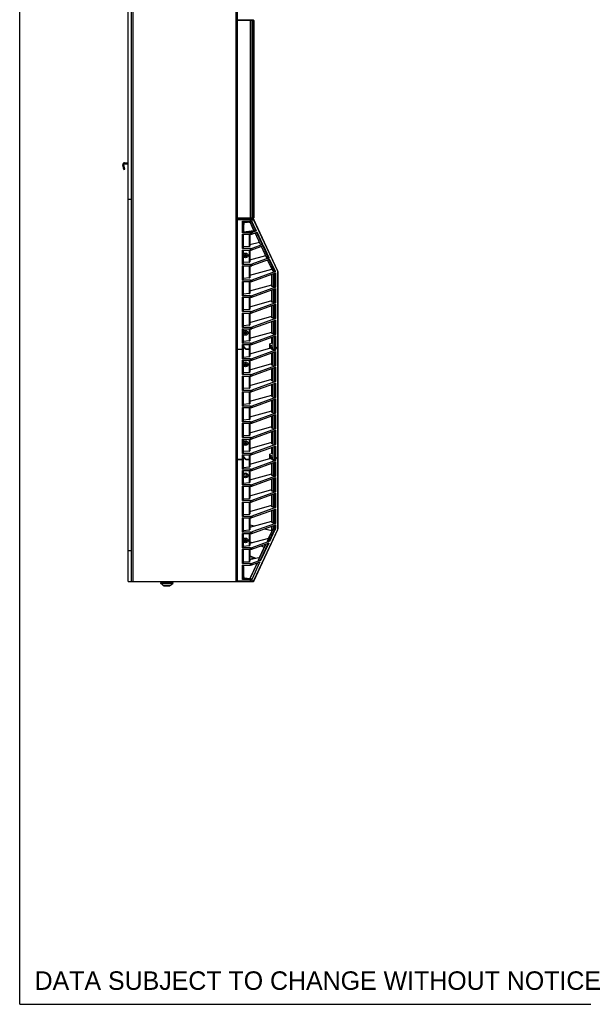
# Model space of a CAD drawing. Header units: inches. Extents: x 0 to 243, y 0 to 106.
# Tile 1 of 19: x 0 to 32, y 0 to 57. Entities that reach past the tile are written whole.
import ezdxf

# ---------------------------------------------------------------- set-up
doc = ezdxf.new("R2010")
doc.units = ezdxf.units.IN
doc.header["$LTSCALE"] = 7.5625
doc.header["$MEASUREMENT"] = 0
doc.layers.get('0').update_dxf_attribs({"linetype": 'CONTINUOUS'})
doc.styles.get("Standard").update_dxf_attribs({"font": 'arial.ttf'})

msp = doc.modelspace()

# ---------------------------------------------------------------- linework, layer by layer
at = {"color": 7, "linetype": 'Continuous'}
for p, q in [((0, 0), (0, 106.25)), ((6.232, 24.309), (6.232, 77.38)), ((6.429, 24.309), (6.429, 77.38)), ((6.507, 77.458), (6.507, 24.309)), ((12.452, 24.309), (12.452, 77.458)), ((12.531, 24.309), (12.531, 77.458)), ((12.57, 56.624), (12.57, 56.596)), ((13.041, 56.596), (13.041, 56.624)), ((12.531, 56.596), (13.417, 56.596)), ((13.456, 56.557), (12.531, 56.557)), ((13.273, 45.171), (13.273, 56.596)), ((13.341, 56.557), (13.341, 45.21)), ((13.451, 56.557), (13.45, 56.564)), ((13.451, 45.21), (13.451, 56.557)), ((13.456, 56.557), (13.456, 45.21)), ((5.985, 47.999), (5.938, 48.268)), ((6.043, 48.01), (5.996, 48.278)), ((6.034, 48.384), (6.232, 48.384)), ((6.034, 48.325), (6.232, 48.325)), ((5.971, 48.077), (6.029, 48.087)), ((5.985, 47.999), (6.043, 48.01)), ((6.429, 46.277), (6.232, 46.277)), ((12.531, 45.21), (13.456, 45.21)), ((12.531, 45.171), (13.417, 45.171)), ((12.531, 45.144), (13.421, 45.144)), ((13.455, 45.104), (12.531, 45.104)), ((12.57, 45.171), (12.57, 45.144)), ((12.806, 45.021), (13.357, 45.021)), ((12.806, 44.352), (12.806, 45.021)), ((12.842, 44.986), (12.839, 44.989)), ((12.846, 44.982), (13.312, 44.982)), ((12.846, 44.982), (12.846, 44.361)), ((13.041, 45.144), (13.041, 45.171)), ((13.056, 44.982), (13.08, 44.982)), ((13.08, 44.982), (13.101, 44.982)), ((13.101, 44.982), (13.12, 44.981)), ((13.12, 44.981), (13.132, 44.981)), ((13.132, 44.981), (13.142, 44.981)), ((13.142, 44.981), (13.152, 44.98)), ((13.152, 44.98), (13.161, 44.98)), ((13.161, 44.98), (13.17, 44.98)), ((13.17, 44.98), (13.177, 44.979)), ((13.177, 44.979), (13.184, 44.979)), ((13.184, 44.979), (13.191, 44.979)), ((13.191, 44.979), (13.197, 44.978)), ((13.272, 44.919), (13.25, 44.968)), ((13.341, 44.782), (13.272, 44.919)), ((13.272, 44.919), (13.339, 44.766)), ((13.273, 44.982), (13.273, 45.144)), ((13.329, 44.985), (13.552, 44.506)), ((13.341, 45.104), (13.341, 45.021)), ((13.409, 44.644), (13.341, 44.782)), ((13.604, 44.492), (13.357, 45.021)), ((13.455, 45.104), (14.824, 42.168)), ((14.825, 42.185), (13.456, 45.121)), ((13.273, 44.352), (12.806, 44.352)), ((12.806, 44.272), (13.273, 44.272)), ((12.806, 43.447), (12.806, 44.272)), ((12.846, 44.369), (13.06, 44.395)), ((12.846, 44.272), (12.846, 43.455)), ((12.866, 44.413), (13.458, 44.497)), ((13.06, 44.395), (13.27, 44.419)), ((13.215, 43.578), (13.215, 44.272)), ((13.24, 44.272), (13.24, 43.586)), ((13.27, 44.419), (13.476, 44.443)), ((13.273, 44.272), (13.273, 44.352)), ((13.568, 44.443), (13.341, 44.36)), ((13.341, 44.28), (13.65, 44.393)), ((13.341, 44.36), (13.341, 44.28)), ((13.476, 44.506), (13.409, 44.644)), ((13.432, 44.554), (13.458, 44.497)), ((13.476, 44.506), (13.552, 44.506)), ((13.476, 44.506), (13.476, 44.443)), ((13.555, 44.443), (13.476, 44.443)), ((13.849, 43.682), (13.537, 44.351)), ((13.552, 44.443), (13.552, 44.506)), ((13.612, 44.379), (13.936, 43.682)), ((13.979, 43.687), (13.65, 44.393)), ((13.24, 43.694), (13.785, 43.82)), ((13.979, 43.687), (13.341, 43.455)), ((13.341, 43.374), (14.011, 43.619)), ((13.849, 43.682), (13.936, 43.682)), ((13.973, 43.605), (14.297, 42.908)), ((14.34, 42.913), (14.011, 43.619)), ((13.273, 43.447), (12.806, 43.447)), ((12.806, 43.366), (13.273, 43.366)), ((12.806, 42.541), (12.806, 43.366)), ((13.215, 43.578), (12.846, 43.547)), ((12.846, 43.366), (12.846, 42.549)), ((12.91, 43.077), (12.953, 43.077)), ((12.91, 43.037), (12.953, 43.037)), ((12.956, 43.085), (12.958, 43.085)), ((12.956, 43.082), (12.956, 43.085)), ((12.956, 43.029), (12.956, 43.032)), ((12.958, 43.029), (12.956, 43.029)), ((12.963, 43.088), (12.963, 43.13)), ((12.963, 43.026), (12.963, 42.984)), ((13.004, 43.13), (13.004, 43.088)), ((13.004, 42.984), (13.004, 43.026)), ((13.009, 43.085), (13.011, 43.085)), ((13.011, 43.029), (13.009, 43.029)), ((13.011, 43.085), (13.012, 43.082)), ((13.012, 43.032), (13.011, 43.029)), ((13.015, 43.077), (13.057, 43.077)), ((13.015, 43.037), (13.057, 43.037)), ((13.215, 42.673), (13.215, 43.366)), ((13.24, 43.366), (13.24, 42.681)), ((13.24, 42.809), (14.146, 43.045)), ((13.273, 43.366), (13.273, 43.447)), ((13.341, 43.455), (13.341, 43.374)), ((14.21, 42.908), (13.898, 43.577)), ((13.273, 42.541), (12.806, 42.541)), ((12.806, 42.461), (13.273, 42.461)), ((12.806, 41.636), (12.806, 42.461)), ((13.215, 42.673), (12.846, 42.642)), ((12.846, 42.461), (12.846, 41.644)), ((13.215, 41.767), (13.215, 42.461)), ((13.24, 42.461), (13.24, 41.775)), ((13.273, 42.461), (13.273, 42.541)), ((14.34, 42.913), (13.341, 42.549)), ((13.341, 42.469), (14.372, 42.845)), ((13.341, 42.549), (13.341, 42.469)), ((14.297, 42.908), (14.21, 42.908)), ((14.571, 42.134), (14.259, 42.803)), ((14.333, 42.831), (14.658, 42.134)), ((14.701, 42.139), (14.372, 42.845)), ((13.24, 41.919), (14.499, 42.274)), ((14.701, 42.139), (13.341, 41.644)), ((13.341, 41.563), (14.704, 42.06)), ((14.499, 42.272), (14.499, 42.288)), ((14.507, 42.272), (14.499, 42.272)), ((14.499, 41.278), (14.499, 41.985)), ((14.571, 42.134), (14.658, 42.134)), ((14.578, 42.014), (14.578, 41.231)), ((14.67, 41.231), (14.67, 42.048)), ((14.704, 42.06), (14.704, 41.235)), ((14.838, 42.112), (14.838, 42.101)), ((14.844, 42.101), (14.838, 42.101)), ((14.838, 37.807), (14.838, 42.101)), ((14.844, 42.101), (14.844, 37.812)), ((13.273, 41.636), (12.806, 41.636)), ((12.806, 41.555), (13.273, 41.555)), ((12.806, 40.73), (12.806, 41.555)), ((13.215, 41.767), (12.846, 41.736)), ((12.846, 41.555), (12.846, 40.738)), ((13.215, 40.862), (13.215, 41.555)), ((13.24, 41.555), (13.24, 40.87)), ((13.24, 41.014), (14.499, 41.369)), ((13.273, 41.555), (13.273, 41.636)), ((13.341, 41.644), (13.341, 41.563)), ((13.215, 40.862), (12.846, 40.831)), ((14.704, 41.235), (13.341, 40.738)), ((13.341, 40.658), (14.704, 41.155)), ((14.578, 41.278), (14.499, 41.278)), ((14.499, 40.372), (14.499, 41.08)), ((14.578, 41.231), (14.67, 41.231)), ((14.578, 41.109), (14.578, 40.325)), ((14.67, 40.325), (14.67, 41.142)), ((14.704, 41.155), (14.704, 40.33)), ((13.273, 40.73), (12.806, 40.73)), ((12.806, 40.65), (13.273, 40.65)), ((12.806, 39.825), (12.806, 40.65)), ((12.846, 40.65), (12.846, 39.833)), ((13.215, 39.956), (13.215, 40.65)), ((13.24, 40.65), (13.24, 39.964)), ((13.24, 40.108), (14.499, 40.463)), ((13.273, 40.65), (13.273, 40.73)), ((13.341, 40.738), (13.341, 40.658)), ((14.704, 40.33), (13.341, 39.833)), ((13.341, 39.752), (14.704, 40.249)), ((14.578, 40.372), (14.499, 40.372)), ((14.578, 40.325), (14.67, 40.325)), ((14.578, 40.203), (14.578, 39.42)), ((14.67, 39.42), (14.67, 40.237)), ((14.704, 40.249), (14.704, 39.424)), ((13.273, 39.825), (12.806, 39.825)), ((12.806, 39.744), (13.273, 39.744)), ((12.806, 38.919), (12.806, 39.744)), ((13.215, 39.956), (12.846, 39.925)), ((12.846, 39.744), (12.846, 38.927)), ((13.215, 39.051), (13.215, 39.744)), ((13.24, 39.744), (13.24, 39.059)), ((13.273, 39.744), (13.273, 39.825)), ((13.341, 39.833), (13.341, 39.752)), ((14.499, 39.467), (14.499, 40.174)), ((13.24, 39.203), (14.499, 39.558)), ((14.704, 39.424), (13.341, 38.927)), ((13.341, 38.847), (14.704, 39.344)), ((14.578, 39.467), (14.499, 39.467)), ((14.499, 38.561), (14.499, 39.269)), ((14.578, 39.42), (14.67, 39.42)), ((14.578, 39.298), (14.578, 38.514)), ((14.67, 38.514), (14.67, 39.331)), ((14.704, 39.344), (14.704, 38.519)), ((13.273, 38.919), (12.806, 38.919)), ((12.806, 38.839), (13.273, 38.839)), ((12.806, 38.014), (12.806, 38.839)), ((13.215, 39.051), (12.846, 39.019)), ((12.846, 38.839), (12.846, 38.022)), ((12.91, 38.628), (12.953, 38.628)), ((12.91, 38.588), (12.953, 38.588)), ((12.956, 38.636), (12.958, 38.636)), ((12.956, 38.633), (12.956, 38.636)), ((12.956, 38.58), (12.956, 38.583)), ((12.958, 38.58), (12.956, 38.58)), ((12.963, 38.639), (12.963, 38.681)), ((12.963, 38.577), (12.963, 38.535)), ((13.004, 38.681), (13.004, 38.639)), ((13.004, 38.535), (13.004, 38.577)), ((13.009, 38.636), (13.011, 38.636)), ((13.011, 38.58), (13.009, 38.58)), ((13.011, 38.636), (13.012, 38.633)), ((13.012, 38.583), (13.011, 38.58)), ((13.015, 38.628), (13.057, 38.628)), ((13.015, 38.588), (13.057, 38.588)), ((13.215, 38.145), (13.215, 38.839)), ((13.24, 38.839), (13.24, 38.153)), ((13.24, 38.297), (14.499, 38.652)), ((13.273, 38.839), (13.273, 38.919)), ((13.341, 38.927), (13.341, 38.847)), ((14.704, 38.519), (13.341, 38.022)), ((14.578, 38.561), (14.499, 38.561)), ((14.67, 38.514), (14.578, 38.514)), ((13.273, 38.014), (12.806, 38.014)), ((12.806, 37.933), (13.273, 37.933)), ((12.806, 37.701), (12.806, 37.933)), ((13.215, 38.145), (12.846, 38.114)), ((12.846, 37.933), (12.846, 37.116)), ((13.215, 37.24), (13.215, 37.933)), ((13.24, 37.933), (13.24, 37.248)), ((13.273, 37.933), (13.273, 38.014)), ((13.341, 37.941), (14.704, 38.438)), ((13.341, 38.022), (13.341, 37.941)), ((14.381, 37.974), (14.578, 38.046)), ((14.381, 37.718), (14.381, 37.974)), ((14.499, 38.017), (14.499, 38.363)), ((14.578, 37.609), (14.578, 38.392)), ((14.67, 37.661), (14.67, 38.426)), ((14.704, 38.438), (14.704, 37.673)), ((12.531, 37.661), (12.767, 37.661)), ((12.531, 37.659), (12.767, 37.659)), ((12.846, 37.74), (12.767, 37.661)), ((12.767, 37.659), (12.846, 37.738)), ((12.785, 37.679), (12.787, 37.679)), ((12.806, 37.108), (12.806, 37.699)), ((12.846, 37.895), (12.866, 37.895)), ((12.846, 37.866), (12.866, 37.866)), ((12.864, 37.895), (12.864, 37.817)), ((12.864, 37.817), (13.006, 37.659)), ((12.866, 37.895), (12.866, 37.815)), ((13.011, 37.661), (12.866, 37.821)), ((13.004, 37.661), (13.19, 37.661)), ((13.188, 37.659), (13.006, 37.659)), ((13.009, 37.659), (13.009, 37.661)), ((13.035, 37.661), (13.027, 37.659)), ((13.027, 37.659), (13.027, 37.661)), ((13.188, 37.659), (13.24, 37.71)), ((13.188, 37.661), (13.188, 37.659)), ((13.24, 37.392), (14.388, 37.716)), ((14.704, 37.613), (13.341, 37.116)), ((13.341, 37.036), (14.704, 37.533)), ((14.381, 37.895), (14.49, 37.895)), ((14.578, 37.647), (14.381, 37.718)), ((14.437, 37.895), (14.401, 37.744)), ((14.401, 37.744), (14.437, 37.773)), ((14.401, 37.744), (14.578, 37.744)), ((14.578, 37.773), (14.437, 37.773)), ((14.458, 37.773), (14.488, 37.895)), ((14.46, 37.777), (14.49, 37.895)), ((14.46, 37.777), (14.578, 37.777)), ((14.483, 37.876), (14.485, 37.876)), ((14.499, 37.656), (14.499, 37.675)), ((14.554, 37.656), (14.499, 37.656)), ((14.499, 36.75), (14.499, 37.458)), ((14.578, 37.661), (14.693, 37.661)), ((14.578, 37.659), (14.693, 37.659)), ((14.67, 37.609), (14.578, 37.609)), ((14.578, 36.703), (14.578, 37.487)), ((14.665, 37.661), (14.665, 37.659)), ((14.67, 37.609), (14.67, 37.659)), ((14.67, 36.703), (14.67, 37.52)), ((14.844, 37.812), (14.693, 37.661)), ((14.693, 37.659), (14.844, 37.81)), ((14.704, 37.671), (14.704, 37.613)), ((14.704, 37.533), (14.704, 36.708)), ((14.795, 37.763), (14.795, 37.761)), ((14.838, 31.468), (14.838, 37.805)), ((14.844, 37.81), (14.844, 31.474)), ((13.273, 37.108), (12.806, 37.108)), ((12.806, 37.028), (13.273, 37.028)), ((12.806, 36.203), (12.806, 37.028)), ((12.846, 37.208), (13.215, 37.24)), ((12.846, 37.028), (12.846, 36.211)), ((12.91, 36.813), (12.953, 36.813)), ((12.956, 36.821), (12.958, 36.821)), ((12.956, 36.818), (12.956, 36.821)), ((12.963, 36.824), (12.963, 36.866)), ((13.004, 36.866), (13.004, 36.824)), ((13.009, 36.821), (13.011, 36.821)), ((13.011, 36.821), (13.012, 36.818)), ((13.015, 36.813), (13.057, 36.813)), ((13.215, 36.334), (13.215, 37.028)), ((13.24, 37.028), (13.24, 36.342)), ((13.24, 36.486), (14.499, 36.841)), ((13.273, 37.028), (13.273, 37.108)), ((13.341, 37.116), (13.341, 37.036)), ((13.215, 36.334), (12.846, 36.303)), ((12.91, 36.773), (12.953, 36.773)), ((12.956, 36.765), (12.956, 36.768)), ((12.958, 36.765), (12.956, 36.765)), ((12.963, 36.762), (12.963, 36.72)), ((13.004, 36.72), (13.004, 36.762)), ((13.011, 36.765), (13.009, 36.765)), ((13.012, 36.768), (13.011, 36.765)), ((13.015, 36.773), (13.057, 36.773)), ((14.704, 36.708), (13.341, 36.211)), ((13.341, 36.13), (14.704, 36.627)), ((14.578, 36.75), (14.499, 36.75)), ((14.499, 35.845), (14.499, 36.552)), ((14.578, 36.703), (14.67, 36.703)), ((14.578, 35.798), (14.578, 36.581)), ((14.67, 35.798), (14.67, 36.615)), ((14.704, 36.627), (14.704, 35.802)), ((13.273, 36.203), (12.806, 36.203)), ((12.806, 36.122), (13.273, 36.122)), ((12.806, 35.297), (12.806, 36.122)), ((12.846, 36.122), (12.846, 35.305)), ((13.215, 35.429), (13.215, 36.122)), ((13.24, 36.122), (13.24, 35.437)), ((13.24, 35.581), (14.499, 35.936)), ((13.273, 36.122), (13.273, 36.203)), ((13.341, 36.211), (13.341, 36.13)), ((14.704, 35.802), (13.341, 35.305)), ((13.341, 35.225), (14.704, 35.722)), ((14.578, 35.845), (14.499, 35.845)), ((14.578, 35.798), (14.67, 35.798)), ((14.578, 34.892), (14.578, 35.676)), ((14.67, 34.892), (14.67, 35.709)), ((14.704, 35.722), (14.704, 34.897)), ((13.273, 35.297), (12.806, 35.297)), ((12.806, 35.217), (13.273, 35.217)), ((12.806, 34.392), (12.806, 35.217)), ((13.215, 35.429), (12.846, 35.397)), ((12.846, 35.217), (12.846, 34.4)), ((13.215, 34.523), (13.215, 35.217)), ((13.24, 35.217), (13.24, 34.531)), ((13.273, 35.217), (13.273, 35.297)), ((13.341, 35.305), (13.341, 35.225)), ((14.499, 34.939), (14.499, 35.647)), ((13.24, 34.675), (14.499, 35.03)), ((14.704, 34.897), (13.341, 34.4)), ((13.341, 34.319), (14.704, 34.816)), ((14.578, 34.939), (14.499, 34.939)), ((14.499, 34.034), (14.499, 34.741)), ((14.578, 34.892), (14.67, 34.892)), ((14.578, 33.987), (14.578, 34.77)), ((14.67, 33.987), (14.67, 34.804)), ((14.704, 34.816), (14.704, 33.991)), ((13.273, 34.392), (12.806, 34.392)), ((12.806, 34.311), (13.273, 34.311)), ((12.806, 33.486), (12.806, 34.311)), ((13.215, 34.523), (12.846, 34.492)), ((12.846, 34.311), (12.846, 33.494)), ((13.215, 33.618), (13.215, 34.311)), ((13.24, 34.311), (13.24, 33.626)), ((13.24, 33.77), (14.499, 34.125)), ((13.273, 34.311), (13.273, 34.392)), ((13.341, 34.4), (13.341, 34.319)), ((14.704, 33.991), (13.341, 33.494)), ((14.578, 34.034), (14.499, 34.034)), ((14.578, 33.987), (14.67, 33.987)), ((13.273, 33.486), (12.806, 33.486)), ((12.806, 33.405), (13.273, 33.405)), ((12.806, 32.58), (12.806, 33.405)), ((13.215, 33.618), (12.846, 33.586)), ((12.846, 33.405), (12.846, 32.589)), ((13.215, 32.712), (13.215, 33.405)), ((13.24, 33.405), (13.24, 32.72)), ((13.273, 33.405), (13.273, 33.486)), ((13.341, 33.414), (14.704, 33.91)), ((13.341, 33.494), (13.341, 33.414)), ((14.499, 33.128), (14.499, 33.836)), ((14.578, 33.081), (14.578, 33.865)), ((14.67, 33.081), (14.67, 33.898)), ((14.704, 33.91), (14.704, 33.085)), ((13.24, 32.864), (14.499, 33.219)), ((14.704, 33.085), (13.341, 32.589)), ((13.341, 32.508), (14.704, 33.005)), ((14.578, 33.128), (14.499, 33.128)), ((14.499, 32.222), (14.499, 32.93)), ((14.578, 33.081), (14.67, 33.081)), ((14.578, 32.176), (14.578, 32.959)), ((14.67, 32.176), (14.67, 32.993)), ((14.704, 33.005), (14.704, 32.18)), ((13.273, 32.58), (12.806, 32.58)), ((12.806, 32.5), (13.273, 32.5)), ((12.806, 31.675), (12.806, 32.5)), ((13.215, 32.712), (12.846, 32.681)), ((12.846, 32.5), (12.846, 31.683)), ((12.91, 32.286), (12.953, 32.286)), ((12.956, 32.293), (12.958, 32.293)), ((12.956, 32.291), (12.956, 32.293)), ((12.963, 32.297), (12.963, 32.339)), ((13.004, 32.339), (13.004, 32.297)), ((13.009, 32.293), (13.011, 32.293)), ((13.011, 32.293), (13.012, 32.291)), ((13.015, 32.286), (13.057, 32.286)), ((13.215, 31.807), (13.215, 32.5)), ((13.24, 32.5), (13.24, 31.815)), ((13.24, 31.959), (14.499, 32.314)), ((13.273, 32.5), (13.273, 32.58)), ((13.341, 32.589), (13.341, 32.508)), ((13.215, 31.807), (12.846, 31.775)), ((12.91, 32.245), (12.953, 32.245)), ((12.956, 32.238), (12.956, 32.24)), ((12.958, 32.238), (12.956, 32.238)), ((12.963, 32.234), (12.963, 32.192)), ((13.004, 32.192), (13.004, 32.234)), ((13.011, 32.238), (13.009, 32.238)), ((13.012, 32.24), (13.011, 32.238)), ((13.015, 32.245), (13.057, 32.245)), ((14.704, 32.18), (13.341, 31.683)), ((13.341, 31.603), (14.704, 32.099)), ((14.381, 31.636), (14.578, 31.707)), ((14.578, 32.222), (14.499, 32.222)), ((14.499, 31.679), (14.499, 32.025)), ((14.578, 32.176), (14.67, 32.176)), ((14.578, 31.27), (14.578, 32.054)), ((14.67, 31.323), (14.67, 32.087)), ((14.704, 32.099), (14.704, 31.334)), ((12.767, 31.323), (12.531, 31.323)), ((12.531, 31.321), (12.767, 31.321)), ((12.846, 31.401), (12.767, 31.323)), ((12.767, 31.321), (12.846, 31.399)), ((12.785, 31.34), (12.787, 31.34)), ((13.273, 31.675), (12.806, 31.675)), ((12.806, 31.594), (13.273, 31.594)), ((12.806, 31.362), (12.806, 31.594)), ((12.806, 30.769), (12.806, 31.36)), ((12.846, 31.594), (12.846, 30.778)), ((12.846, 31.557), (12.866, 31.557)), ((12.846, 31.528), (12.866, 31.528)), ((12.864, 31.557), (12.864, 31.478)), ((12.864, 31.478), (13.006, 31.321)), ((12.866, 31.557), (12.866, 31.476)), ((13.011, 31.323), (12.866, 31.482)), ((13.004, 31.323), (13.19, 31.323)), ((13.188, 31.321), (13.006, 31.321)), ((13.009, 31.321), (13.009, 31.323)), ((13.035, 31.323), (13.027, 31.321)), ((13.027, 31.321), (13.027, 31.323)), ((13.188, 31.321), (13.24, 31.372)), ((13.188, 31.323), (13.188, 31.321)), ((13.215, 30.901), (13.215, 31.594)), ((13.24, 31.594), (13.24, 30.909)), ((13.24, 31.053), (14.388, 31.377)), ((13.273, 31.594), (13.273, 31.675)), ((13.341, 31.683), (13.341, 31.603)), ((14.704, 31.274), (13.341, 30.778)), ((13.341, 30.697), (14.704, 31.194)), ((14.381, 31.38), (14.381, 31.636)), ((14.381, 31.557), (14.49, 31.557)), ((14.578, 31.308), (14.381, 31.38)), ((14.437, 31.557), (14.401, 31.406)), ((14.401, 31.406), (14.437, 31.435)), ((14.401, 31.406), (14.578, 31.406)), ((14.578, 31.435), (14.437, 31.435)), ((14.458, 31.435), (14.488, 31.557)), ((14.46, 31.439), (14.49, 31.557)), ((14.46, 31.439), (14.578, 31.439)), ((14.483, 31.537), (14.485, 31.537)), ((14.499, 31.317), (14.499, 31.337)), ((14.554, 31.317), (14.499, 31.317)), ((14.578, 31.323), (14.693, 31.323)), ((14.578, 31.321), (14.693, 31.321)), ((14.67, 31.27), (14.578, 31.27)), ((14.578, 31.148), (14.578, 30.365)), ((14.665, 31.323), (14.665, 31.321)), ((14.67, 31.27), (14.67, 31.321)), ((14.67, 30.365), (14.67, 31.182)), ((14.844, 31.474), (14.693, 31.323)), ((14.693, 31.321), (14.844, 31.472)), ((14.704, 31.332), (14.704, 31.274)), ((14.704, 31.194), (14.704, 30.369)), ((14.795, 31.424), (14.795, 31.423)), ((14.838, 27.351), (14.838, 31.466)), ((14.844, 31.472), (14.844, 27.351)), ((13.273, 30.769), (12.806, 30.769)), ((12.806, 30.689), (13.273, 30.689)), ((12.806, 29.864), (12.806, 30.689)), ((12.846, 30.87), (13.215, 30.901)), ((12.846, 30.689), (12.846, 29.872)), ((13.215, 29.996), (13.215, 30.689)), ((13.24, 30.689), (13.24, 30.004)), ((13.273, 30.689), (13.273, 30.769)), ((13.341, 30.778), (13.341, 30.697)), ((14.499, 30.411), (14.499, 31.119)), ((12.847, 30.431), (12.874, 30.431)), ((12.847, 30.391), (12.874, 30.391)), ((12.931, 30.5), (12.984, 30.5)), ((12.984, 30.323), (12.931, 30.323)), ((13.24, 30.148), (14.499, 30.503)), ((14.704, 30.369), (13.341, 29.872)), ((13.341, 29.792), (14.704, 30.288)), ((14.578, 30.411), (14.499, 30.411)), ((14.499, 29.506), (14.499, 30.214)), ((14.67, 30.365), (14.578, 30.365)), ((14.578, 30.243), (14.578, 29.459)), ((14.67, 29.459), (14.67, 30.276)), ((14.704, 30.288), (14.704, 29.463)), ((13.273, 29.864), (12.806, 29.864)), ((12.806, 29.783), (13.273, 29.783)), ((12.806, 28.958), (12.806, 29.783)), ((12.846, 29.964), (13.215, 29.996)), ((12.846, 29.783), (12.846, 28.967)), ((13.215, 29.09), (13.215, 29.783)), ((13.24, 29.783), (13.24, 29.098)), ((13.24, 29.242), (14.499, 29.597)), ((13.273, 29.783), (13.273, 29.864)), ((13.341, 29.872), (13.341, 29.792)), ((14.704, 29.463), (13.341, 28.967)), ((14.578, 29.506), (14.499, 29.506)), ((14.67, 29.459), (14.578, 29.459)), ((13.273, 28.958), (12.806, 28.958)), ((12.806, 28.878), (13.273, 28.878)), ((12.806, 28.053), (12.806, 28.878)), ((12.846, 29.059), (13.215, 29.09)), ((12.846, 28.878), (12.846, 28.061)), ((13.215, 28.185), (13.215, 28.878)), ((13.24, 28.878), (13.24, 28.192)), ((13.273, 28.878), (13.273, 28.958)), ((13.341, 28.886), (14.704, 29.383)), ((13.341, 28.967), (13.341, 28.886)), ((14.499, 28.6), (14.499, 29.308)), ((14.578, 29.337), (14.578, 28.554)), ((14.67, 28.554), (14.67, 29.371)), ((14.704, 29.383), (14.704, 28.558)), ((13.24, 28.337), (14.499, 28.692)), ((14.704, 28.558), (13.341, 28.061)), ((13.341, 27.981), (14.704, 28.477)), ((14.578, 28.6), (14.499, 28.6)), ((14.499, 27.695), (14.499, 28.403)), ((14.67, 28.554), (14.578, 28.554)), ((14.578, 28.431), (14.578, 27.648)), ((14.67, 27.648), (14.67, 28.465)), ((14.704, 28.477), (14.704, 27.652)), ((13.273, 28.053), (12.806, 28.053)), ((12.806, 27.972), (13.273, 27.972)), ((12.806, 27.147), (12.806, 27.972)), ((12.846, 28.153), (13.215, 28.185)), ((12.846, 27.972), (12.846, 27.156)), ((13.215, 27.279), (13.215, 27.972)), ((13.24, 27.972), (13.24, 27.287)), ((13.24, 27.431), (14.499, 27.786)), ((13.273, 27.972), (13.273, 28.053)), ((13.341, 28.061), (13.341, 27.981)), ((12.846, 27.248), (13.215, 27.279)), ((13.24, 27.574), (13.499, 27.504)), ((14.704, 27.652), (13.341, 27.156)), ((13.341, 27.075), (14.704, 27.572)), ((14.824, 27.284), (13.455, 24.348)), ((13.456, 24.332), (14.825, 27.268)), ((14.087, 27.347), (14.499, 27.236)), ((14.246, 26.622), (14.578, 27.333)), ((14.491, 27.209), (14.3, 26.798)), ((14.64, 27.279), (14.334, 26.622)), ((14.383, 26.63), (14.674, 27.255)), ((14.499, 27.205), (14.491, 27.209)), ((14.578, 27.695), (14.499, 27.695)), ((14.499, 27.164), (14.499, 27.497)), ((14.64, 27.279), (14.553, 27.279)), ((14.67, 27.648), (14.578, 27.648)), ((14.578, 27.526), (14.578, 27.333)), ((14.578, 27.402), (14.704, 27.402)), ((14.67, 27.402), (14.67, 27.56)), ((14.704, 27.572), (14.704, 27.402)), ((14.838, 27.351), (14.844, 27.351)), ((14.838, 27.351), (14.838, 27.34)), ((13.273, 27.147), (12.806, 27.147)), ((12.806, 27.067), (13.273, 27.067)), ((12.806, 26.242), (12.806, 27.067)), ((12.846, 27.067), (12.846, 26.25)), ((12.91, 26.691), (12.953, 26.691)), ((12.91, 26.651), (12.953, 26.651)), ((12.956, 26.699), (12.958, 26.699)), ((12.956, 26.696), (12.956, 26.699)), ((12.956, 26.643), (12.956, 26.646)), ((12.958, 26.643), (12.956, 26.643)), ((12.963, 26.702), (12.963, 26.744)), ((12.963, 26.64), (12.963, 26.598)), ((13.004, 26.744), (13.004, 26.702)), ((13.004, 26.598), (13.004, 26.64)), ((13.009, 26.699), (13.011, 26.699)), ((13.011, 26.643), (13.009, 26.643)), ((13.011, 26.699), (13.012, 26.696)), ((13.012, 26.646), (13.011, 26.643)), ((13.015, 26.691), (13.057, 26.691)), ((13.015, 26.651), (13.057, 26.651)), ((13.215, 26.374), (13.215, 27.067)), ((13.24, 27.067), (13.24, 26.381)), ((13.24, 26.513), (14.333, 26.807)), ((13.273, 27.067), (13.273, 27.147)), ((13.341, 27.156), (13.341, 27.075)), ((14.383, 26.63), (13.341, 26.25)), ((13.464, 24.332), (14.73, 27.045)), ((14.246, 26.622), (14.334, 26.622)), ((6.429, 26.08), (6.232, 26.08)), ((13.273, 26.242), (12.806, 26.242)), ((12.806, 26.161), (13.273, 26.161)), ((12.806, 25.336), (12.806, 26.161)), ((12.846, 26.342), (13.215, 26.374)), ((12.846, 26.161), (12.846, 25.345)), ((13.215, 25.468), (13.215, 26.161)), ((13.24, 26.596), (13.37, 26.548)), ((13.24, 26.161), (13.24, 25.476)), ((13.273, 26.161), (13.273, 26.242)), ((13.341, 26.17), (14.337, 26.533)), ((13.341, 26.25), (13.341, 26.17)), ((13.738, 25.531), (14.178, 26.475)), ((14.143, 26.462), (13.792, 25.709)), ((14.283, 26.513), (13.825, 25.531)), ((13.869, 26.362), (14.063, 26.29)), ((13.874, 25.539), (14.337, 26.533)), ((13.24, 25.788), (13.582, 25.66)), ((13.24, 25.581), (13.824, 25.717)), ((13.874, 25.539), (13.341, 25.345)), ((13.387, 25.733), (13.37, 25.687)), ((13.37, 25.611), (13.37, 25.687)), ((13.495, 25.64), (13.472, 25.649)), ((13.738, 25.531), (13.825, 25.531)), ((13.273, 25.336), (12.806, 25.336)), ((12.806, 25.256), (13.273, 25.256)), ((12.806, 24.431), (12.806, 25.256)), ((12.846, 25.437), (13.215, 25.468)), ((12.846, 25.256), (12.846, 24.47)), ((12.86, 25.236), (12.988, 25.256)), ((13.273, 25.256), (13.273, 25.336)), ((13.807, 25.434), (13.341, 24.434)), ((13.341, 25.264), (13.807, 25.434)), ((13.341, 25.345), (13.341, 25.264)), ((13.569, 25.347), (13.644, 25.359)), ((13.644, 25.359), (13.651, 25.365)), ((12.531, 24.348), (13.455, 24.348)), ((13.339, 24.431), (12.806, 24.431)), ((12.842, 24.466), (12.839, 24.463)), ((12.846, 24.47), (13.312, 24.47)), ((12.887, 24.506), (12.883, 24.502)), ((13.028, 24.47), (13.063, 24.47)), ((13.063, 24.47), (13.087, 24.471)), ((13.087, 24.471), (13.107, 24.471)), ((13.107, 24.471), (13.126, 24.471)), ((13.126, 24.471), (13.137, 24.471)), ((13.137, 24.471), (13.147, 24.472)), ((13.147, 24.472), (13.157, 24.472)), ((13.157, 24.472), (13.165, 24.472)), ((13.165, 24.472), (13.173, 24.473)), ((13.173, 24.473), (13.181, 24.473)), ((13.181, 24.473), (13.188, 24.474)), ((13.188, 24.474), (13.194, 24.474)), ((13.194, 24.474), (13.2, 24.474)), ((13.2, 24.474), (13.205, 24.475)), ((13.25, 24.484), (13.272, 24.533)), ((13.326, 24.655), (13.272, 24.533)), ((13.273, 24.309), (13.273, 24.47)), ((13.341, 24.434), (13.341, 24.348)), ((13.454, 24.34), (13.455, 24.348)), ((6.232, 24.309), (13.429, 24.309)), ((8.102, 24.23), (8.088, 24.206)), ((8.088, 24.206), (8.824, 24.206)), ((8.232, 24.108), (8.088, 24.206)), ((8.102, 24.23), (8.81, 24.23)), ((8.242, 24.104), (8.234, 24.109)), ((8.243, 24.103), (8.242, 24.104)), ((8.243, 24.103), (8.669, 24.103)), ((8.249, 24.23), (8.249, 24.309)), ((8.253, 24.095), (8.257, 24.09)), ((8.257, 24.09), (8.261, 24.085)), ((8.266, 24.074), (8.646, 24.074)), ((8.271, 24.069), (8.269, 24.07)), ((8.272, 24.069), (8.271, 24.069)), ((8.274, 24.069), (8.638, 24.069)), ((8.297, 24.309), (8.298, 24.253)), ((8.298, 24.253), (8.356, 24.253)), ((8.604, 24.238), (8.308, 24.238)), ((8.355, 24.282), (8.354, 24.309)), ((8.356, 24.253), (8.355, 24.282)), ((8.356, 24.251), (8.356, 24.253)), ((8.558, 24.309), (8.556, 24.253)), ((8.556, 24.253), (8.615, 24.253)), ((8.615, 24.253), (8.615, 24.309)), ((8.642, 24.069), (8.64, 24.069)), ((8.643, 24.07), (8.642, 24.069)), ((8.651, 24.085), (8.655, 24.09)), ((8.655, 24.09), (8.659, 24.095)), ((8.663, 24.23), (8.663, 24.309)), ((8.678, 24.109), (8.669, 24.103)), ((8.68, 24.108), (8.824, 24.206)), ((8.81, 24.23), (8.824, 24.206)), ((13.429, 24.309), (13.435, 24.31)), ((0, 0), (137.5, 0))]:
    msp.add_line(p, q, dxfattribs=at)
for points in [[(13.307, 56.596), (13.313, 56.595), (13.32, 56.593), (13.326, 56.59), (13.331, 56.585), (13.335, 56.579), (13.338, 56.572), (13.34, 56.565), (13.341, 56.557)], [(13.45, 56.564), (13.448, 56.572), (13.445, 56.579), (13.441, 56.585), (13.436, 56.589), (13.43, 56.593), (13.423, 56.595), (13.417, 56.596)], [(12.839, 44.989), (12.814, 45.014), (12.806, 45.021)], [(12.846, 44.982), (12.845, 44.982), (12.842, 44.986)], [(12.887, 44.946), (12.879, 44.954), (12.874, 44.958), (12.87, 44.962), (12.867, 44.966), (12.863, 44.969), (12.86, 44.971), (12.858, 44.974), (12.855, 44.976), (12.853, 44.978), (12.851, 44.979), (12.85, 44.98), (12.848, 44.981), (12.847, 44.982), (12.847, 44.982), (12.846, 44.982)], [(12.887, 44.946), (12.882, 44.86), (12.877, 44.775), (12.873, 44.692), (12.87, 44.607), (12.868, 44.513), (12.866, 44.413)], [(13.25, 44.968), (13.189, 44.966), (13.13, 44.963), (13.072, 44.959), (13.013, 44.955), (12.951, 44.951), (12.887, 44.946)], [(13.197, 44.978), (13.203, 44.978), (13.205, 44.977), (13.208, 44.977), (13.21, 44.977), (13.213, 44.977), (13.215, 44.977), (13.217, 44.976), (13.219, 44.976), (13.221, 44.976), (13.223, 44.976), (13.225, 44.975), (13.227, 44.975), (13.228, 44.975), (13.23, 44.975), (13.231, 44.974), (13.233, 44.974), (13.234, 44.974), (13.236, 44.974), (13.237, 44.973), (13.238, 44.973), (13.239, 44.973), (13.24, 44.973), (13.241, 44.972), (13.242, 44.972), (13.243, 44.972), (13.244, 44.971), (13.245, 44.971), (13.246, 44.971), (13.247, 44.97), (13.247, 44.97), (13.248, 44.97), (13.248, 44.969), (13.249, 44.969), (13.249, 44.968), (13.25, 44.968)], [(13.341, 45.21), (13.34, 45.203), (13.338, 45.195), (13.335, 45.189), (13.331, 45.183), (13.326, 45.178), (13.32, 45.174), (13.314, 45.172), (13.307, 45.171)], [(13.307, 45.144), (13.314, 45.143), (13.32, 45.141), (13.326, 45.137), (13.331, 45.132), (13.335, 45.126), (13.338, 45.12), (13.34, 45.112), (13.341, 45.104)], [(13.341, 45.021), (13.34, 45.014), (13.339, 45.007), (13.336, 45), (13.331, 44.994), (13.326, 44.989), (13.32, 44.985), (13.314, 44.983), (13.307, 44.982)], [(13.329, 44.985), (13.326, 44.984), (13.324, 44.983), (13.321, 44.983), (13.318, 44.982), (13.315, 44.982), (13.312, 44.982)], [(13.357, 45.021), (13.355, 45.014), (13.351, 45.006), (13.347, 44.999), (13.341, 44.994), (13.335, 44.989), (13.329, 44.985)], [(13.339, 44.766), (13.372, 44.689), (13.432, 44.554)], [(13.417, 45.171), (13.423, 45.172), (13.43, 45.174), (13.436, 45.178), (13.441, 45.182), (13.445, 45.188), (13.448, 45.195), (13.45, 45.203), (13.451, 45.21)], [(13.448, 45.127), (13.446, 45.13), (13.444, 45.133), (13.441, 45.136), (13.438, 45.138), (13.434, 45.14), (13.43, 45.142), (13.426, 45.143), (13.421, 45.144)], [(13.455, 45.104), (13.454, 45.108), (13.454, 45.112), (13.453, 45.116), (13.452, 45.12), (13.45, 45.123), (13.448, 45.127)], [(13.456, 45.121), (13.457, 45.118), (13.458, 45.116), (13.458, 45.113), (13.457, 45.11), (13.456, 45.107), (13.455, 45.104)], [(12.846, 44.361), (12.845, 44.359), (12.844, 44.358), (12.842, 44.357), (12.838, 44.356), (12.834, 44.355), (12.829, 44.354), (12.824, 44.353), (12.818, 44.353), (12.813, 44.352), (12.806, 44.352)], [(12.866, 44.413), (12.863, 44.409), (12.86, 44.404), (12.857, 44.4), (12.854, 44.396), (12.852, 44.393), (12.85, 44.389), (12.849, 44.386), (12.848, 44.383), (12.847, 44.381), (12.846, 44.378), (12.846, 44.376), (12.846, 44.375)], [(13.458, 44.497), (13.457, 44.49), (13.457, 44.484), (13.458, 44.477), (13.459, 44.47), (13.461, 44.464), (13.463, 44.458), (13.466, 44.452), (13.469, 44.448), (13.473, 44.445), (13.476, 44.443)], [(13.476, 44.506), (13.473, 44.505), (13.47, 44.504), (13.467, 44.502), (13.464, 44.501), (13.461, 44.499), (13.458, 44.497)], [(13.56, 44.504), (13.556, 44.505), (13.552, 44.506)], [(13.555, 44.443), (13.557, 44.443), (13.56, 44.443), (13.562, 44.443), (13.565, 44.443), (13.568, 44.443)], [(13.604, 44.492), (13.6, 44.493), (13.596, 44.495), (13.592, 44.496), (13.587, 44.497), (13.583, 44.498), (13.578, 44.499), (13.574, 44.501), (13.569, 44.502), (13.56, 44.504)], [(13.604, 44.492), (13.601, 44.485), (13.597, 44.479), (13.594, 44.473), (13.591, 44.467), (13.588, 44.462), (13.585, 44.458), (13.582, 44.454), (13.579, 44.451), (13.576, 44.448), (13.573, 44.446), (13.57, 44.444), (13.568, 44.443)], [(14.824, 42.168), (14.825, 42.171), (14.826, 42.174), (14.827, 42.177), (14.827, 42.18), (14.826, 42.182), (14.825, 42.185)], [(14.824, 42.168), (14.828, 42.157), (14.832, 42.146), (14.835, 42.135), (14.837, 42.124), (14.838, 42.112)], [(14.67, 27.402), (14.669, 27.381), (14.667, 27.359), (14.663, 27.338), (14.657, 27.317), (14.649, 27.298), (14.64, 27.279)], [(14.674, 27.255), (14.671, 27.26), (14.666, 27.265), (14.661, 27.269), (14.654, 27.273), (14.647, 27.277), (14.64, 27.279)], [(14.704, 27.402), (14.703, 27.376), (14.701, 27.35), (14.697, 27.325), (14.691, 27.3), (14.683, 27.277), (14.674, 27.255)], [(14.838, 27.34), (14.837, 27.329), (14.835, 27.317), (14.832, 27.306), (14.828, 27.295), (14.824, 27.284)], [(14.825, 27.268), (14.826, 27.27), (14.827, 27.273), (14.827, 27.275), (14.826, 27.278), (14.825, 27.281), (14.824, 27.284)], [(14.383, 26.63), (14.379, 26.629), (14.376, 26.628), (14.372, 26.627), (14.368, 26.626), (14.365, 26.625), (14.361, 26.624), (14.357, 26.624), (14.354, 26.623), (14.35, 26.623), (14.346, 26.622), (14.343, 26.622), (14.34, 26.622), (14.337, 26.622), (14.334, 26.622)], [(14.673, 26.923), (14.673, 26.925), (14.673, 26.927), (14.673, 26.93), (14.672, 26.933), (14.67, 26.935)], [(12.847, 25.256), (12.849, 25.252), (12.852, 25.247), (12.856, 25.242), (12.86, 25.236)], [(12.86, 25.236), (12.862, 25.146), (12.863, 25.06), (12.865, 24.977), (12.867, 24.899), (12.869, 24.824), (12.872, 24.754), (12.875, 24.686), (12.879, 24.623), (12.883, 24.563), (12.887, 24.506)], [(13.272, 24.533), (13.34, 24.671), (13.409, 24.811), (13.477, 24.953), (13.547, 25.097), (13.617, 25.243), (13.686, 25.39)], [(13.644, 25.359), (13.574, 25.206), (13.507, 25.059), (13.443, 24.918), (13.382, 24.783), (13.326, 24.655)], [(13.651, 25.365), (13.673, 25.381), (13.683, 25.389)], [(12.839, 24.463), (12.814, 24.438), (12.806, 24.431)], [(12.846, 24.47), (12.845, 24.47), (12.842, 24.466)], [(12.883, 24.502), (12.874, 24.494), (12.87, 24.49), (12.867, 24.487), (12.863, 24.484), (12.86, 24.481), (12.858, 24.478), (12.855, 24.476), (12.853, 24.475), (12.851, 24.473), (12.85, 24.472), (12.848, 24.471), (12.847, 24.471), (12.847, 24.47), (12.846, 24.47)], [(12.887, 24.506), (12.945, 24.502), (13.003, 24.498), (13.063, 24.494), (13.124, 24.49), (13.186, 24.487), (13.25, 24.484)], [(13.205, 24.475), (13.208, 24.475), (13.21, 24.475), (13.213, 24.476), (13.215, 24.476), (13.217, 24.476), (13.219, 24.476), (13.221, 24.476), (13.223, 24.477), (13.225, 24.477), (13.227, 24.477), (13.228, 24.477), (13.23, 24.478), (13.231, 24.478), (13.233, 24.478), (13.234, 24.478), (13.236, 24.479), (13.237, 24.479), (13.238, 24.479), (13.239, 24.479), (13.24, 24.48), (13.241, 24.48), (13.242, 24.48), (13.243, 24.481), (13.244, 24.481), (13.245, 24.481), (13.246, 24.482), (13.247, 24.482), (13.247, 24.482), (13.248, 24.483), (13.248, 24.483), (13.249, 24.483), (13.249, 24.484), (13.25, 24.484)], [(13.307, 24.47), (13.313, 24.47), (13.319, 24.468), (13.325, 24.464), (13.33, 24.46), (13.334, 24.455), (13.337, 24.449), (13.34, 24.442), (13.341, 24.434)], [(13.341, 24.348), (13.34, 24.341), (13.339, 24.333), (13.336, 24.327), (13.331, 24.321), (13.326, 24.316), (13.32, 24.312), (13.314, 24.31), (13.307, 24.309)], [(13.312, 24.47), (13.316, 24.47), (13.32, 24.47), (13.323, 24.469), (13.326, 24.468), (13.329, 24.467), (13.331, 24.466), (13.334, 24.464), (13.336, 24.463), (13.338, 24.461), (13.339, 24.459), (13.341, 24.456), (13.342, 24.454), (13.342, 24.451), (13.343, 24.448), (13.343, 24.445), (13.343, 24.442), (13.342, 24.438), (13.341, 24.434)], [(13.341, 24.434), (13.341, 24.434), (13.34, 24.433), (13.34, 24.433), (13.34, 24.432), (13.34, 24.431), (13.339, 24.431)], [(13.455, 24.348), (13.456, 24.345), (13.457, 24.342), (13.458, 24.339), (13.458, 24.337), (13.457, 24.334), (13.456, 24.332)], [(13.462, 24.344), (13.464, 24.342), (13.465, 24.339), (13.465, 24.336), (13.465, 24.334), (13.464, 24.332)], [(8.243, 24.103), (8.248, 24.099), (8.253, 24.095)], [(8.261, 24.085), (8.264, 24.08), (8.266, 24.074)], [(8.268, 24.072), (8.267, 24.073), (8.266, 24.074)], [(8.269, 24.07), (8.268, 24.071), (8.268, 24.072)], [(8.274, 24.069), (8.273, 24.069), (8.272, 24.069)], [(8.308, 24.238), (8.307, 24.238), (8.305, 24.238), (8.304, 24.239), (8.303, 24.24), (8.302, 24.241), (8.301, 24.242), (8.3, 24.244), (8.299, 24.246), (8.298, 24.247), (8.298, 24.249), (8.298, 24.251), (8.298, 24.253)], [(8.367, 24.238), (8.366, 24.238), (8.364, 24.238), (8.363, 24.239), (8.362, 24.24), (8.361, 24.241), (8.359, 24.242), (8.358, 24.244), (8.358, 24.246), (8.357, 24.247), (8.357, 24.249), (8.356, 24.251)], [(8.545, 24.238), (8.546, 24.238), (8.548, 24.238), (8.549, 24.239), (8.55, 24.24), (8.552, 24.241), (8.553, 24.242), (8.554, 24.244), (8.554, 24.246), (8.555, 24.247), (8.556, 24.249), (8.556, 24.251), (8.556, 24.253)], [(8.604, 24.238), (8.605, 24.238), (8.607, 24.238), (8.608, 24.239), (8.609, 24.24), (8.61, 24.241), (8.612, 24.242), (8.612, 24.244), (8.613, 24.246), (8.614, 24.247), (8.614, 24.249), (8.614, 24.251), (8.615, 24.253)], [(8.64, 24.069), (8.639, 24.069), (8.638, 24.069)], [(8.644, 24.072), (8.644, 24.071), (8.643, 24.07)], [(8.646, 24.074), (8.645, 24.073), (8.644, 24.072)], [(8.646, 24.074), (8.648, 24.08), (8.651, 24.085)], [(8.659, 24.095), (8.664, 24.099), (8.669, 24.103)], [(13.421, 24.309), (13.427, 24.31), (13.434, 24.312), (13.44, 24.315), (13.445, 24.32), (13.449, 24.326), (13.452, 24.333), (13.454, 24.34)], [(13.435, 24.31), (13.44, 24.312), (13.446, 24.315)], [(13.446, 24.315), (13.45, 24.32), (13.454, 24.326), (13.457, 24.333), (13.457, 24.333)]]:
    msp.add_lwpolyline(points, dxfattribs=at)
for centre in [(12.984, 43.057), (12.984, 38.608), (12.984, 36.793), (12.984, 32.266), (12.984, 30.411), (12.984, 26.671)]:
    msp.add_circle(centre, 0.138, dxfattribs=at)
for centre, radius, start, end in [((13.417, 56.557), 0.0394, 0, 90), ((6.034, 48.285), 0.0984, 90, 190), ((6.034, 48.285), 0.0394, 90, 190), ((13.417, 45.21), 0.0394, 270, 360), ((13.421, 45.104), 0.0394, 25, 90), ((12.984, 43.057), 0.0759, 164.5141, 195.4859), ((12.984, 43.057), 0.0461, 153.8852, 206.1148), ((12.95, 43.082), 0.00591, 298.3557, 358.0012), ((12.95, 43.031), 0.00591, 1.9984, 61.6444), ((12.958, 43.091), 0.00591, 271.9977, 331.6444), ((12.958, 43.023), 0.00591, 28.3556, 88.0023), ((12.984, 43.057), 0.0759, 74.5141, 105.4859), ((12.984, 43.057), 0.0461, 63.8852, 116.1148), ((13.009, 43.091), 0.00591, 208.3557, 268.0028), ((13.009, 43.023), 0.00591, 91.9967, 151.6445), ((13.017, 43.082), 0.00591, 181.9981, 241.6443), ((13.017, 43.031), 0.00591, 118.3557, 178.0014), ((12.984, 43.057), 0.0461, 333.8852, 26.1148), ((12.984, 43.057), 0.0759, 344.5141, 15.4859), ((12.984, 43.057), 0.0461, 243.8852, 296.1148), ((12.984, 43.057), 0.0759, 254.5141, 285.4859), ((14.647, 42.101), 0.197, 0, 25), ((12.984, 38.608), 0.0759, 164.5141, 195.4859), ((12.984, 38.608), 0.0461, 153.8852, 206.1148), ((12.95, 38.634), 0.00591, 298.3557, 358.0012), ((12.95, 38.583), 0.00591, 1.9984, 61.6444), ((12.958, 38.642), 0.00591, 271.9977, 331.6444), ((12.958, 38.574), 0.00591, 28.3556, 88.0023), ((12.984, 38.608), 0.0759, 74.5141, 105.4859), ((12.984, 38.608), 0.0461, 63.8852, 116.1148), ((12.984, 38.608), 0.0461, 243.8852, 296.1148), ((12.984, 38.608), 0.0759, 254.5141, 285.4859), ((13.009, 38.642), 0.00591, 208.3557, 268.0028), ((13.009, 38.574), 0.00591, 91.9967, 151.6445), ((13.017, 38.634), 0.00591, 181.9981, 241.6443), ((13.017, 38.583), 0.00591, 118.3557, 178.0014), ((12.984, 38.608), 0.0461, 333.8852, 26.1148), ((12.984, 38.608), 0.0759, 344.5141, 15.4859), ((12.984, 36.793), 0.0759, 164.5141, 195.4859), ((12.984, 36.793), 0.0461, 153.8852, 206.1148), ((12.95, 36.819), 0.00591, 298.3557, 358.0012), ((12.958, 36.827), 0.00591, 271.9977, 331.6444), ((12.984, 36.793), 0.0759, 74.5141, 105.4859), ((12.984, 36.793), 0.0461, 63.8852, 116.1148), ((13.009, 36.827), 0.00591, 208.3557, 268.0028), ((13.017, 36.819), 0.00591, 181.9981, 241.6443), ((12.984, 36.793), 0.0461, 333.8852, 26.1148), ((12.984, 36.793), 0.0759, 344.5141, 15.4859), ((12.95, 36.768), 0.00591, 1.9984, 61.6444), ((12.958, 36.759), 0.00591, 28.3556, 88.0023), ((12.984, 36.793), 0.0461, 243.8852, 296.1148), ((12.984, 36.793), 0.0759, 254.5141, 285.4859), ((13.009, 36.759), 0.00591, 91.9967, 151.6445), ((13.017, 36.768), 0.00591, 118.3557, 178.0014), ((12.984, 32.266), 0.0759, 164.5141, 195.4859), ((12.984, 32.266), 0.0461, 153.8852, 206.1148), ((12.95, 32.291), 0.00591, 298.3557, 358.0012), ((12.958, 32.299), 0.00591, 271.9977, 331.6444), ((12.984, 32.266), 0.0759, 74.5141, 105.4859), ((12.984, 32.266), 0.0461, 63.8852, 116.1148), ((13.009, 32.299), 0.00591, 208.3557, 268.0028), ((13.017, 32.291), 0.00591, 181.9981, 241.6443), ((12.984, 32.266), 0.0461, 333.8852, 26.1148), ((12.984, 32.266), 0.0759, 344.5141, 15.4859), ((12.95, 32.24), 0.00591, 1.9984, 61.6444), ((12.958, 32.232), 0.00591, 28.3556, 88.0023), ((12.984, 32.266), 0.0461, 243.8852, 296.1148), ((12.984, 32.266), 0.0759, 254.5141, 285.4859), ((13.009, 32.232), 0.00591, 91.9967, 151.6445), ((13.017, 32.24), 0.00591, 118.3557, 178.0014), ((12.801, 30.411), 0.0461, 349.5541, 10.4459), ((12.801, 30.411), 0.0759, 344.5141, 15.4859), ((12.801, 30.411), 0.157, 312.892, 47.0318), ((12.984, 30.411), 0.0886, 270, 90), ((14.647, 27.351), 0.197, 335, 360), ((12.984, 26.671), 0.0759, 164.5141, 195.4859), ((12.984, 26.671), 0.0461, 153.8852, 206.1148), ((12.95, 26.696), 0.00591, 298.3557, 358.0012), ((12.95, 26.646), 0.00591, 1.9984, 61.6444), ((12.958, 26.705), 0.00591, 271.9977, 331.6444), ((12.958, 26.637), 0.00591, 28.3556, 88.0023), ((12.984, 26.671), 0.0759, 74.5141, 105.4859), ((12.984, 26.671), 0.0461, 63.8852, 116.1148), ((12.984, 26.671), 0.0461, 243.8852, 296.1148), ((13.009, 26.705), 0.00591, 208.3557, 268.0028), ((13.009, 26.637), 0.00591, 91.9967, 151.6445), ((13.017, 26.696), 0.00591, 181.9981, 241.6443), ((13.017, 26.646), 0.00591, 118.3557, 178.0014), ((12.984, 26.671), 0.0461, 333.8852, 26.1148), ((12.984, 26.671), 0.0759, 344.5141, 15.4859), ((14.694, 27.062), 0.0394, 335, 10.4137), ((12.984, 26.671), 0.0759, 254.5141, 285.4859), ((13.458, 25.612), 0.0394, 69.59, 163.5432), ((8.456, 23.754), 0.419, 121.9643, 122.2783), ((8.456, 23.754), 0.419, 57.7217, 58.0357), ((13.421, 24.348), 0.0394, 270, 335), ((13.429, 24.348), 0.0394, 270, 335)]:
    msp.add_arc(centre, radius, start, end, dxfattribs=at)
for centre, major_axis, ratio, start_param, end_param in [((13.273, 44.369), (0.0787, 0), 0.212557, -1.570796, -0.528074), ((13.273, 44.288), (0.0787, 0), 0.212557, -1.570796, -0.528074), ((13.944, 43.691), (0.0425, 0.0016), 0.212004, -1.748897, -0.582618), ((12.806, 43.455), (0.0394, 0), 0.212557, -1.570796, 0), ((13.2, 43.586), (0.0394, 0), 0.212557, -1.19029, 0), ((13.273, 43.463), (0.0787, 0), 0.212557, -1.570796, -0.528074), ((13.273, 43.383), (0.0787, 0), 0.212557, -1.570796, -0.528074), ((12.806, 42.549), (0.0394, 0), 0.212557, -1.570796, 0), ((13.2, 42.681), (0.0394, 0), 0.212557, -1.19029, 0), ((13.273, 42.558), (0.0787, 0), 0.212557, -1.570796, -0.528074), ((13.273, 42.477), (0.0787, 0), 0.212557, -1.570796, -0.528074), ((14.305, 42.917), (0.0425, 0.0016), 0.212004, -1.748897, -0.582618), ((14.665, 42.143), (0.0425, 0.0016), 0.212004, -1.748897, -0.582618), ((12.806, 41.644), (0.0394, 0), 0.212557, -1.570796, 0), ((13.2, 41.775), (0.0394, 0), 0.212557, -1.19029, 0), ((13.273, 41.652), (0.0787, 0), 0.212557, -1.570796, -0.528074), ((13.273, 41.572), (0.0787, 0), 0.212557, -1.570796, -0.528074), ((13.2, 40.87), (0.0394, 0), 0.212557, -1.19029, 0), ((14.67, 41.239), (0.0394, 0), 0.212557, -1.570796, -0.528074), ((12.806, 40.738), (0.0394, 0), 0.212557, -1.570796, 0), ((13.273, 40.747), (0.0787, 0), 0.212557, -1.570796, -0.528074), ((13.273, 40.666), (0.0787, 0), 0.212557, -1.570796, -0.528074), ((14.67, 40.334), (0.0394, 0), 0.212557, -1.570796, -0.528074), ((12.806, 39.833), (0.0394, 0), 0.212557, -1.570796, 0), ((13.2, 39.964), (0.0394, 0), 0.212557, -1.19029, 0), ((13.273, 39.841), (0.0787, 0), 0.212557, -1.570796, -0.528074), ((13.273, 39.761), (0.0787, 0), 0.212557, -1.570796, -0.528074), ((14.67, 39.428), (0.0394, 0), 0.212557, -1.570796, -0.528074), ((12.806, 38.927), (0.0394, 0), 0.212557, -1.570796, 0), ((13.2, 39.059), (0.0394, 0), 0.212557, -1.19029, 0), ((13.273, 38.936), (0.0787, 0), 0.212557, -1.570796, -0.528074), ((13.273, 38.855), (0.0787, 0), 0.212557, -1.570796, -0.528074), ((14.67, 38.523), (0.0394, 0), 0.212557, -1.570796, -0.528074), ((12.806, 38.022), (0.0394, 0), 0.212557, -1.570796, 0), ((13.2, 38.153), (0.0394, 0), 0.212557, -1.19029, 0), ((13.273, 38.03), (0.0787, 0), 0.212557, -1.570796, -0.528074), ((13.273, 37.95), (0.0787, 0), 0.212557, -1.570796, -0.528074), ((14.67, 37.617), (0.0394, 0), 0.212557, -1.570796, -0.528074), ((12.806, 37.116), (0.0394, 0), 0.212557, -1.570796, 0), ((13.2, 37.248), (0.0394, 0), 0.212557, -1.19029, 0), ((13.273, 37.125), (0.0787, 0), 0.212557, -1.570796, -0.528074), ((13.273, 37.044), (0.0787, 0), 0.212557, -1.570796, -0.528074), ((13.2, 36.342), (0.0394, 0), 0.212557, -1.19029, 0), ((14.67, 36.712), (0.0394, 0), 0.212557, -1.570796, -0.528074), ((12.806, 36.211), (0.0394, 0), 0.212557, -1.570796, 0), ((13.273, 36.219), (0.0787, 0), 0.212557, -1.570796, -0.528074), ((13.273, 36.139), (0.0787, 0), 0.212557, -1.570796, -0.528074), ((14.67, 35.806), (0.0394, 0), 0.212557, -1.570796, -0.528074), ((12.806, 35.305), (0.0394, 0), 0.212557, -1.570796, 0), ((13.2, 35.437), (0.0394, 0), 0.212557, -1.19029, 0), ((13.273, 35.314), (0.0787, 0), 0.212557, -1.570796, -0.528074), ((13.273, 35.233), (0.0787, 0), 0.212557, -1.570796, -0.528074), ((14.67, 34.901), (0.0394, 0), 0.212557, -1.570796, -0.528074), ((12.806, 34.4), (0.0394, 0), 0.212557, -1.570796, 0), ((13.2, 34.531), (0.0394, 0), 0.212557, -1.19029, 0), ((13.273, 34.408), (0.0787, 0), 0.212557, -1.570796, -0.528074), ((13.273, 34.328), (0.0787, 0), 0.212557, -1.570796, -0.528074), ((14.67, 33.995), (0.0394, 0), 0.212557, -1.570796, -0.528074), ((12.806, 33.494), (0.0394, 0), 0.212557, -1.570796, 0), ((13.2, 33.626), (0.0394, 0), 0.212557, -1.19029, 0), ((13.273, 33.503), (0.0787, 0), 0.212557, -1.570796, -0.528074), ((13.273, 33.422), (0.0787, 0), 0.212557, -1.570796, -0.528074), ((14.67, 33.09), (0.0394, 0), 0.212557, -1.570796, -0.528074), ((12.806, 32.589), (0.0394, 0), 0.212557, -1.570796, 0), ((13.2, 32.72), (0.0394, 0), 0.212557, -1.19029, 0), ((13.273, 32.597), (0.0787, 0), 0.212557, -1.570796, -0.528074), ((13.273, 32.517), (0.0787, 0), 0.212557, -1.570796, -0.528074), ((13.2, 31.815), (0.0394, 0), 0.212557, -1.19029, 0), ((14.67, 32.184), (0.0394, 0), 0.212557, -1.570796, -0.528074), ((12.806, 31.683), (0.0394, 0), 0.212557, -1.570796, 0), ((13.273, 31.692), (0.0787, 0), 0.212557, -1.570796, -0.528074), ((13.273, 31.611), (0.0787, 0), 0.212557, -1.570796, -0.528074), ((14.67, 31.279), (0.0394, 0), 0.212557, -1.570796, -0.528074), ((12.806, 30.778), (0.0394, 0), 0.212557, -1.570796, 0), ((13.2, 30.909), (0.0394, 0), 0.212557, -1.19029, 0), ((13.273, 30.786), (0.0787, 0), 0.212557, -1.570796, -0.528074), ((13.273, 30.706), (0.0787, 0), 0.212557, -1.570796, -0.528074), ((14.67, 30.373), (0.0394, 0), 0.212557, -1.570796, -0.528074), ((12.806, 29.872), (0.0394, 0), 0.212557, -1.570796, 0), ((13.2, 30.004), (0.0394, 0), 0.212557, -1.19029, 0), ((13.273, 29.881), (0.0787, 0), 0.212557, -1.570796, -0.528074), ((13.273, 29.8), (0.0787, 0), 0.212557, -1.570796, -0.528074), ((14.67, 29.468), (0.0394, 0), 0.212557, -1.570796, -0.528074), ((12.806, 28.967), (0.0394, 0), 0.212557, -1.570796, 0), ((13.2, 29.098), (0.0394, 0), 0.212557, -1.19029, 0), ((13.273, 28.975), (0.0787, 0), 0.212557, -1.570796, -0.528074), ((13.273, 28.895), (0.0787, 0), 0.212557, -1.570796, -0.528074), ((14.67, 28.562), (0.0394, 0), 0.212557, -1.570796, -0.528074), ((12.806, 28.061), (0.0394, 0), 0.212557, -1.570796, 0), ((13.2, 28.192), (0.0394, 0), 0.212557, -1.19029, 0), ((13.273, 28.07), (0.0787, 0), 0.212557, -1.570796, -0.528074), ((13.273, 27.989), (0.0787, 0), 0.212557, -1.570796, -0.528074), ((13.2, 27.287), (0.0394, 0), 0.212557, -1.19029, 0), ((14.67, 27.657), (0.0394, 0), 0.212557, -1.570796, -0.528074), ((12.806, 27.156), (0.0394, 0), 0.212557, -1.570796, 0), ((13.273, 27.164), (0.0787, 0), 0.212557, -1.570796, -0.528074), ((13.273, 27.084), (0.0787, 0), 0.212557, -1.570796, -0.528074), ((12.806, 26.25), (0.0394, 0), 0.212557, -1.570796, 0), ((13.2, 26.381), (0.0394, 0), 0.212557, -1.19029, 0), ((13.273, 26.259), (0.0787, 0), 0.212557, -1.570796, -0.528074), ((13.273, 26.178), (0.0787, 0), 0.212557, -1.570796, -0.528074), ((13.2, 25.476), (0.0394, 0), 0.212557, -1.19029, 0), ((13.842, 25.544), (0.0454, 0.0053), 0.25903, -1.996468, -0.83019), ((12.806, 25.345), (0.0394, 0), 0.212557, -1.570796, 0), ((13.273, 25.353), (0.0787, 0), 0.212557, -1.570796, -0.528074), ((13.273, 25.273), (0.0787, 0), 0.212557, -1.570796, -0.528074)]:
    msp.add_ellipse(centre, major_axis=major_axis, ratio=ratio, start_param=start_param, end_param=end_param, dxfattribs=at)

# ---------------------------------------------------------------- texts
at = {"color": 2, "linetype": 'Continuous', "insert": (0.853, 1.894), "char_height": 1.0625, "width": 33.66032, "attachment_point": 1, "line_spacing_factor": 0.9}
msp.add_mtext('DATA SUBJECT TO CHANGE WITHOUT NOTICE', dxfattribs=at)

doc.saveas('drawing.dxf')
